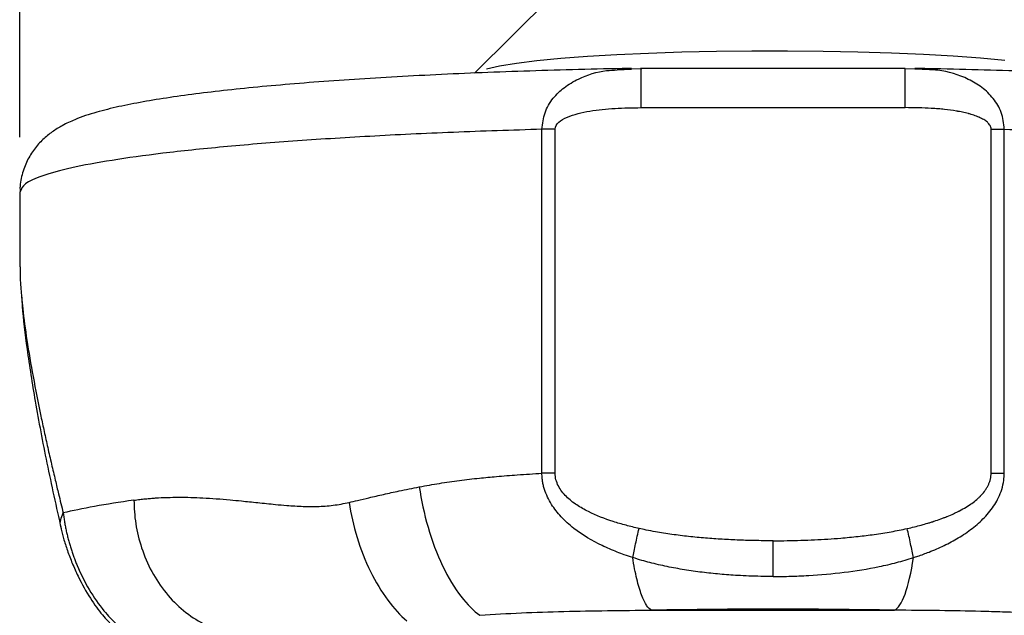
# Model space of a CAD drawing. Header units: millimetres. Extents: x 13 to 546, y 13 to 419.
# Tile 13 of 23: x 294 to 340, y 302 to 329. Entities that reach past the tile are written whole.
import ezdxf

# ---------------------------------------------------------------- set-up
doc = ezdxf.new("R2010")
doc.units = ezdxf.units.MM
doc.header["$LTSCALE"] = 2
doc.linetypes.add('SLD-Solid', pattern=[0])
doc.layers.add('DIMENSIONS', color=140, linetype='SLD-Solid', lineweight=25)
doc.styles.add('SLDTEXTSTYLE0', font='VERDANA.TTF')
doc.dimstyles.new('SLDDIMSTYLE1', dxfattribs={"dimtxt": 4.316016, "dimasz": 6.604, "dimexe": 0, "dimexo": 0.0625, "dimgap": 1.079004, "dimtad": 0, "dimtih": 1, "dimtoh": 1, "dimrnd": 1e-09, "dimzin": 4, "dimdsep": 46, "dimtxsty": 'SLDTEXTSTYLE0', "dimsah": 1, "dimcen": 0.09, "dimadec": 0, "dimazin": 1, "dimtfac": 1, "dimtofl": 0, "dimtmove": 0, "dimatfit": 3, "dimfxl": 0, "dimfrac": 2, "dimtolj": 1, "dimtzin": 12, "dimarcsym": 0})

# ---------------------------------------------------------------- blocks, each defined once
blk = doc.blocks.new('_D_5')
at = {"layer": 'DIMENSIONS'}
for p, q in [((293.777, 323.906), (293.777, 372.516)), ((363.777, 323.906), (363.777, 372.516)), ((293.777, 366.166), (317.739, 366.166)), ((323.587, 366.166), (322.138, 366.166)), ((322.138, 366.166), (322.138, 359.306)), ((336.412, 366.166), (337.862, 366.166)), ((337.862, 366.166), (337.862, 359.306)), ((363.777, 366.166), (342.261, 366.166)), ((322.138, 359.306), (323.587, 359.306)), ((337.862, 359.306), (336.412, 359.306))]:
    blk.add_line(p, q, dxfattribs=at)
for points in [[(293.777, 366.166), (300.381, 365.15), (300.381, 367.182)], [(363.777, 366.166), (357.173, 367.182), (357.173, 365.15)]]:
    blk.add_solid(points, dxfattribs=at)
at = {"layer": 'DIMENSIONS', "char_height": 4.2333, "attachment_point": 1, "style": 'SLDTEXTSTYLE0'}
for s, insert in [('70.0', (323.587, 372.509)), ('2.76', (323.587, 364.683))]:
    blk.add_mtext(s, dxfattribs=dict(at, insert=insert))

msp = doc.modelspace()

# ---------------------------------------------------------------- linework, layer by layer
for p, q in [((318.881, 330.837), (314.895, 326.881)), ((322.676, 327.083), (321.532, 327.046)), ((321.532, 327.025), (322.194, 327.065)), ((334.918, 327.099), (322.621, 327.099)), ((322.645, 327.045), (322.645, 327.073)), ((335.872, 327.04), (334.878, 327.083)), ((334.91, 327.045), (334.91, 327.073)), ((336.041, 327.031), (335.36, 327.068)), ((322.645, 325.274), (334.91, 325.274)), ((318.033, 308.291), (318.034, 324.269)), ((318.647, 308.299), (318.648, 324.278)), ((338.908, 308.299), (338.907, 324.278)), ((339.521, 308.291), (339.521, 324.269)), ((293.777, 321.366), (293.777, 317.887)), ((323.132, 301.929), (334.422, 301.929))]:
    msp.add_line(p, q)
at = {"flags": 128}
msp.add_lwpolyline([(315.459, 327.081), (316.066, 327.215), (316.851, 327.342), (317.803, 327.461), (318.91, 327.569), (320.155, 327.664), (321.521, 327.746), (322.988, 327.813), (324.537, 327.865), (326.145, 327.901), (327.79, 327.919), (329.449, 327.921), (331.098, 327.905), (332.714, 327.873), (334.275, 327.824), (335.759, 327.759), (337.144, 327.68), (338.412, 327.587), (339.545, 327.481)], dxfattribs=at)
msp.add_arc((328.777, -27.075), 329.052, 89.01704, 90.98296)
for points, knots in [([(322.193, 327.095), (322.052, 327.093), (321.127, 327.077), (319.444, 327.037), (317.174, 326.97), (314.967, 326.887), (312.831, 326.791), (310.779, 326.68), (308.821, 326.557), (306.966, 326.42), (305.221, 326.271), (303.596, 326.109), (302.094, 325.935), (300.719, 325.748), (299.47, 325.545), (298.337, 325.322), (297.291, 325.062), (296.461, 324.788), (295.793, 324.48), (295.297, 324.179), (294.855, 323.826), (294.446, 323.379), (294.094, 322.824), (293.863, 322.173), (293.757, 321.662), (293.784, 321.395), (293.787, 321.365)], [0, 0, 0, 0, 0.009495, 0.061896, 0.114325, 0.166787, 0.219295, 0.271864, 0.324515, 0.377275, 0.430186, 0.483306, 0.536731, 0.590611, 0.645216, 0.70106, 0.759278, 0.822916, 0.86023, 0.888069, 0.912495, 0.934711, 0.955888, 0.976678, 0.997372, 1, 1, 1, 1]), ([(318.034, 324.269), (318.065, 324.532), (318.128, 325.061), (318.524, 325.722), (319.069, 326.243), (319.894, 326.718), (320.741, 326.997), (321.367, 327.019), (321.532, 327.025)], [0, 0, 0, 0, 0.15189, 0.306429, 0.45214, 0.614232, 0.898624, 1, 1, 1, 1]), ([(322.645, 325.274), (322.645, 325.533), (322.645, 326.051), (322.645, 326.66), (322.645, 327.017), (322.645, 327.038), (322.645, 327.045)], [0, 0, 0, 0, 0.290005, 0.580011, 0.870016, 1, 1, 1, 1]), ([(334.91, 325.274), (334.91, 325.533), (334.91, 326.051), (334.91, 326.66), (334.91, 327.017), (334.91, 327.038), (334.91, 327.045)], [0, 0, 0, 0, 0.290109, 0.580218, 0.8703269, 1, 1, 1, 1]), ([(363.755, 321.367), (363.761, 321.464), (363.782, 321.809), (363.636, 322.378), (363.365, 322.998), (363.008, 323.501), (362.613, 323.901), (362.191, 324.223), (361.724, 324.498), (361.156, 324.757), (360.413, 325.017), (359.48, 325.263), (358.344, 325.499), (357.086, 325.711), (355.675, 325.908), (354.157, 326.088), (352.524, 326.253), (350.778, 326.405), (348.923, 326.544), (346.966, 326.669), (344.917, 326.781), (342.785, 326.879), (340.58, 326.963), (338.313, 327.032), (336.564, 327.074), (335.571, 327.091), (335.361, 327.095)], [0, 0, 0, 0, 0.008438, 0.029858, 0.050446, 0.070958, 0.092272, 0.115626, 0.142924, 0.177337, 0.225125, 0.285817, 0.34113, 0.399655, 0.455521, 0.510056, 0.563856, 0.617206, 0.670264, 0.723121, 0.775837, 0.828452, 0.880991, 0.933476, 0.985921, 1, 1, 1, 1]), ([(339.521, 324.269), (339.491, 324.539), (339.433, 325.065), (339.026, 325.727), (338.491, 326.237), (337.639, 326.731), (336.802, 327.005), (336.17, 327.027), (336.041, 327.031)], [0, 0, 0, 0, 0.156296, 0.30455, 0.457646, 0.610328, 0.920283, 1, 1, 1, 1]), ([(318.648, 324.278), (318.648, 324.389), (318.713, 324.499), (318.921, 324.687), (319.06, 324.766), (319.368, 324.899), (319.537, 324.954), (319.89, 325.046), (320.074, 325.084), (320.638, 325.179), (321.03, 325.217), (321.828, 325.265), (322.234, 325.274), (322.645, 325.274)], [0, 0, 0, 0, 0.125, 0.125, 0.25, 0.25, 0.375, 0.375, 0.5, 0.5, 0.75, 0.75, 1, 1, 1, 1]), ([(338.907, 324.278), (338.907, 324.305), (338.903, 324.333), (338.888, 324.388), (338.876, 324.417), (338.848, 324.468), (338.821, 324.507), (338.788, 324.544), (338.764, 324.569), (338.75, 324.582), (338.69, 324.636), (338.604, 324.699), (338.48, 324.767), (338.412, 324.8), (338.382, 324.814), (338.362, 324.823), (338.35, 324.828), (338.269, 324.863), (338.152, 324.908), (338.002, 324.955), (337.923, 324.978), (337.888, 324.987), (337.865, 324.994), (337.851, 324.997), (337.758, 325.022), (337.626, 325.053), (337.463, 325.085), (337.379, 325.101), (337.342, 325.107), (337.317, 325.111), (337.303, 325.114), (337.121, 325.144), (336.846, 325.181), (336.496, 325.215), (336.313, 325.229), (336.22, 325.235), (336.18, 325.237), (336.153, 325.239), (336.137, 325.24), (335.758, 325.263), (335.353, 325.274), (334.91, 325.274)], [0, 0, 0, 0, 0.03125, 0.03125, 0.0625, 0.0625, 0.09375, 0.109375, 0.109375, 0.125, 0.125, 0.1875, 0.21875, 0.234375, 0.242188, 0.242188, 0.25, 0.25, 0.3125, 0.34375, 0.359375, 0.367188, 0.367188, 0.375, 0.375, 0.4375, 0.46875, 0.484375, 0.492187, 0.492187, 0.5, 0.5, 0.625, 0.6875, 0.71875, 0.734375, 0.742187, 0.742187, 0.75, 0.75, 1, 1, 1, 1]), ([(318.034, 324.269), (316.645, 324.225), (313.869, 324.137), (309.988, 323.948), (306.395, 323.722), (303.163, 323.457), (300.34, 323.158), (297.973, 322.831), (296.095, 322.481), (294.752, 322.112), (293.922, 321.739), (293.834, 321.488), (293.791, 321.366)], [0, 0, 0, 0, 0.1005236, 0.2010472, 0.3015708, 0.4020944, 0.502618, 0.6031416, 0.7036652, 0.8041888, 0.9047124, 1, 1, 1, 1]), ([(339.521, 324.269), (340.909, 324.225), (343.686, 324.137), (347.567, 323.948), (351.16, 323.722), (354.391, 323.457), (357.214, 323.158), (359.582, 322.831), (361.46, 322.481), (362.803, 322.112), (363.633, 321.739), (363.721, 321.488), (363.764, 321.366)], [0, 0, 0, 0, 0.1005236, 0.2010472, 0.3015708, 0.4020944, 0.502618, 0.6031416, 0.7036652, 0.8041888, 0.9047124, 1, 1, 1, 1]), ([(293.783, 317.887), (293.781, 317.801), (293.777, 317.481), (293.802, 317.008), (293.841, 316.598), (293.853, 316.477)], [0, 0, 0, 0, 0.205956, 0.766038, 1, 1, 1, 1]), ([(293.853, 316.477), (293.868, 316.3), (293.923, 315.677), (294.093, 314.452), (294.377, 312.782), (294.664, 311.337), (294.902, 310.222), (295.066, 309.48), (295.238, 308.726), (295.407, 308.009), (295.587, 307.251), (295.714, 306.742), (295.787, 306.446)], [0, 0, 0, 0, 0.065738, 0.230494, 0.406618, 0.587026, 0.654825, 0.724448, 0.795461, 0.863756, 0.920639, 1, 1, 1, 1]), ([(293.859, 316.477), (293.866, 316.339), (293.902, 315.594), (294.106, 313.983), (294.482, 311.556), (295.014, 308.76), (295.463, 306.726), (295.691, 305.697)], [0, 0, 0, 0, 0.045765, 0.247747, 0.477609, 0.735581, 1, 1, 1, 1]), ([(312.335, 307.66), (312.491, 307.688), (312.8, 307.745), (313.268, 307.821), (313.734, 307.892), (314.198, 307.957), (314.662, 308.015), (315.233, 308.079), (315.973, 308.148), (316.94, 308.223), (317.65, 308.267), (318.033, 308.291)], [0, 0, 0, 0, 0.085541, 0.170189, 0.25395, 0.336833, 0.418847, 0.499999, 0.63826, 0.804921, 1, 1, 1, 1]), ([(322.251, 304.372), (322.121, 304.417), (321.879, 304.498), (321.401, 304.677), (320.59, 305.026), (319.692, 305.555), (318.927, 306.237), (318.526, 306.742), (318.286, 307.18), (318.169, 307.48), (318.1, 307.724), (318.064, 307.901), (318.044, 308.089), (318.037, 308.216), (318.033, 308.291)], [0, 0, 0, 0, 0.067302, 0.125044, 0.250065, 0.499812, 0.631163, 0.74991, 0.813186, 0.874955, 0.907449, 0.937481, 0.963371, 1, 1, 1, 1]), ([(322.545, 305.725), (322.343, 305.771), (322.141, 305.819), (321.74, 305.926), (321.541, 305.984), (320.949, 306.174), (320.561, 306.323), (320.005, 306.601), (319.824, 306.703), (319.479, 306.933), (319.315, 307.062), (319.02, 307.354), (318.891, 307.518), (318.75, 307.795), (318.712, 307.892), (318.661, 308.093), (318.649, 308.196), (318.647, 308.299)], [0, 0, 0, 0, 0.125, 0.125, 0.25, 0.25, 0.5, 0.5, 0.625, 0.625, 0.75, 0.75, 0.875, 0.875, 0.9375, 0.9375, 1, 1, 1, 1]), ([(335.01, 305.725), (335.237, 305.775), (335.565, 305.856), (335.923, 305.958), (336.096, 306.011), (336.181, 306.037), (336.217, 306.049), (336.241, 306.057), (336.251, 306.06), (336.373, 306.1), (336.529, 306.154), (336.702, 306.219), (336.786, 306.252), (336.822, 306.266), (336.846, 306.275), (336.856, 306.28), (336.972, 306.327), (337.121, 306.391), (337.287, 306.47), (337.367, 306.51), (337.407, 306.53), (337.424, 306.538), (337.435, 306.544), (337.439, 306.547), (337.657, 306.66), (337.94, 306.832), (338.212, 307.045), (338.333, 307.155), (338.39, 307.211), (338.414, 307.235), (338.429, 307.251), (338.435, 307.257), (338.518, 307.344), (338.614, 307.462), (338.705, 307.604), (338.739, 307.665), (338.76, 307.706), (338.77, 307.726), (338.801, 307.792), (338.819, 307.837), (338.851, 307.927), (338.864, 307.971), (338.897, 308.112), (338.908, 308.206), (338.908, 308.299)], [0, 0, 0, 0, 0.125, 0.1875, 0.21875, 0.234375, 0.242187, 0.242187, 0.25, 0.25, 0.3125, 0.34375, 0.359375, 0.367187, 0.367187, 0.375, 0.375, 0.4375, 0.46875, 0.484375, 0.492187, 0.496094, 0.496094, 0.5, 0.5, 0.625, 0.6875, 0.71875, 0.734375, 0.742187, 0.742187, 0.75, 0.75, 0.8125, 0.84375, 0.859375, 0.859375, 0.875, 0.875, 0.90625, 0.90625, 0.9375, 0.9375, 1, 1, 1, 1]), ([(335.304, 304.372), (335.369, 304.394), (335.611, 304.476), (336.091, 304.651), (336.724, 304.922), (337.4, 305.283), (338.034, 305.711), (338.617, 306.224), (339.015, 306.72), (339.263, 307.171), (339.415, 307.543), (339.5, 307.927), (339.515, 308.181), (339.521, 308.291)], [0, 0, 0, 0, 0.0337397, 0.1250534, 0.2500766, 0.3710121, 0.5001508, 0.6232558, 0.7500254, 0.8087481, 0.8750297, 0.9459727, 1, 1, 1, 1]), ([(309.075, 306.938), (309.203, 306.968), (309.507, 307.04), (310.039, 307.165), (310.682, 307.314), (311.461, 307.484), (312.02, 307.597), (312.335, 307.66)], [0, 0, 0, 0, 0.12191, 0.288577, 0.499998, 0.717858, 1, 1, 1, 1]), ([(312.335, 307.66), (312.42, 307.054), (312.555, 306.412), (312.922, 305.154), (313.154, 304.54), (313.68, 303.443), (313.973, 302.961), (314.568, 302.187), (314.869, 301.895), (315.154, 301.693)], [0, 0, 0, 0, 0.25, 0.25, 0.5, 0.5, 0.75, 0.75, 1, 1, 1, 1]), ([(299.074, 307.04), (299.164, 307.052), (299.338, 307.074), (299.597, 307.102), (299.842, 307.125), (300.175, 307.15), (300.609, 307.171), (301.33, 307.184), (302.291, 307.157), (303.276, 307.084), (304.136, 306.999), (304.837, 306.926), (305.543, 306.854), (306.249, 306.787), (306.897, 306.749), (307.616, 306.741), (308.206, 306.783), (308.701, 306.857), (308.95, 306.911), (309.075, 306.938)], [0, 0, 0, 0, 0.034677, 0.067066, 0.097168, 0.124985, 0.187738, 0.249984, 0.370675, 0.500063, 0.55207, 0.625047, 0.702003, 0.750031, 0.818027, 0.875016, 0.937508, 0.968754, 1, 1, 1, 1]), ([(299.074, 307.04), (299.074, 306.688), (299.101, 306.321), (299.217, 305.575), (299.307, 305.195), (299.556, 304.446), (299.714, 304.076), (300.094, 303.372), (300.317, 303.038), (300.814, 302.427), (301.089, 302.151), (301.671, 301.673), (301.978, 301.471), (302.605, 301.145), (302.924, 301.022), (303.555, 300.851), (303.866, 300.803), (304.166, 300.787)], [0, 0, 0, 0, 0.125, 0.125, 0.25, 0.25, 0.375, 0.375, 0.5, 0.5, 0.625, 0.625, 0.75, 0.75, 0.875, 0.875, 1, 1, 1, 1]), ([(309.075, 306.938), (309.152, 306.408), (309.274, 305.854), (309.608, 304.763), (309.819, 304.226), (310.305, 303.237), (310.58, 302.785), (311.156, 302.011), (311.457, 301.688), (311.752, 301.435)], [0, 0, 0, 0, 0.25, 0.25, 0.5, 0.5, 0.75, 0.75, 1, 1, 1, 1]), ([(295.709, 305.73), (295.693, 305.765), (295.596, 305.981), (295.7, 306.233), (295.787, 306.446)], [0, 0, 0, 0, 0.158271, 1, 1, 1, 1]), ([(295.787, 306.446), (295.796, 306.374), (295.813, 306.233), (295.847, 306.019), (295.885, 305.808), (295.929, 305.598), (295.977, 305.39), (296.03, 305.184), (296.087, 304.981), (296.149, 304.78), (296.214, 304.582), (296.284, 304.387), (296.356, 304.196), (296.567, 303.675), (296.981, 302.847), (297.53, 302.066), (297.971, 301.566), (298.274, 301.264), (298.59, 300.992), (298.917, 300.751), (299.254, 300.544), (299.6, 300.37), (299.953, 300.232), (300.312, 300.128), (300.549, 300.091), (300.67, 300.072)], [0, 0, 0, 0, 0.022379, 0.044429, 0.066164, 0.087597, 0.108743, 0.129616, 0.150232, 0.170607, 0.190758, 0.210702, 0.230457, 0.250041, 0.37338, 0.499862, 0.549733, 0.600861, 0.653352, 0.707288, 0.762728, 0.819707, 0.878245, 0.938346, 1, 1, 1, 1]), ([(295.675, 305.761), (295.714, 305.598), (295.793, 305.269), (295.974, 304.704), (296.202, 304.106), (296.553, 303.324), (297.033, 302.465), (297.762, 301.482), (298.612, 300.68), (299.414, 300.348), (299.792, 300.191)], [0, 0, 0, 0, 0.069956, 0.141189, 0.213537, 0.286043, 0.425521, 0.55537, 0.79, 1, 1, 1, 1]), ([(322.251, 304.372), (322.29, 304.559), (322.337, 304.779), (322.438, 305.246), (322.492, 305.491), (322.545, 305.725)], [0, 0, 0, 0, 0.5, 0.5, 1, 1, 1, 1]), ([(328.777, 305.156), (328.67, 305.156), (328.407, 305.156), (327.882, 305.163), (327.202, 305.182), (326.417, 305.221), (325.633, 305.277), (324.852, 305.35), (324.075, 305.446), (323.415, 305.55), (322.906, 305.646), (322.653, 305.701), (322.545, 305.725)], [0, 0, 0, 0, 0.0514919, 0.1256646, 0.2512658, 0.3767379, 0.5020252, 0.6271426, 0.7519667, 0.8762925, 0.9468038, 1, 1, 1, 1]), ([(328.777, 305.156), (328.995, 305.156), (329.427, 305.158), (330.068, 305.174), (330.697, 305.198), (331.314, 305.233), (331.99, 305.283), (332.712, 305.351), (333.494, 305.448), (334.256, 305.567), (334.763, 305.673), (335.01, 305.725)], [0, 0, 0, 0, 0.1042596, 0.2065655, 0.3069437, 0.4054221, 0.5020298, 0.6313704, 0.7519726, 0.8793378, 1, 1, 1, 1]), ([(335.304, 304.372), (335.264, 304.563), (335.217, 304.785), (335.115, 305.252), (335.062, 305.495), (335.01, 305.725)], [0, 0, 0, 0, 0.5, 0.5, 1, 1, 1, 1]), ([(328.777, 303.495), (328.777, 303.695), (328.777, 303.957), (328.777, 304.541), (328.777, 304.859), (328.777, 305.156)], [0, 0, 0, 0, 0.5, 0.5, 1, 1, 1, 1]), ([(328.777, 303.496), (328.585, 303.497), (328.209, 303.501), (327.658, 303.516), (327.024, 303.546), (326.3, 303.599), (325.475, 303.686), (324.657, 303.802), (323.844, 303.951), (323.189, 304.101), (322.658, 304.248), (322.395, 304.329), (322.251, 304.373)], [0, 0, 0, 0, 0.08734, 0.170644, 0.249999, 0.375006, 0.499999, 0.626267, 0.750006, 0.874998, 0.931617, 1, 1, 1, 1]), ([(323.132, 301.929), (323.057, 301.962), (322.979, 302.034), (322.821, 302.268), (322.741, 302.429), (322.587, 302.844), (322.512, 303.097), (322.372, 303.682), (322.308, 304.014), (322.251, 304.372)], [0, 0, 0, 0, 0.25, 0.25, 0.5, 0.5, 0.75, 0.75, 1, 1, 1, 1]), ([(328.777, 303.495), (328.915, 303.497), (329.191, 303.499), (329.591, 303.506), (330.004, 303.52), (330.829, 303.561), (332.078, 303.672), (333.439, 303.889), (334.379, 304.104), (334.909, 304.251), (335.172, 304.332), (335.304, 304.372)], [0, 0, 0, 0, 0.06249, 0.125014, 0.181411, 0.250028, 0.500015, 0.749988, 0.874988, 0.937529, 1, 1, 1, 1]), ([(334.422, 301.929), (334.589, 302.002), (334.755, 302.26), (335.058, 303.1), (335.195, 303.681), (335.304, 304.373)], [0, 0, 0, 0, 0.5, 0.5, 1, 1, 1, 1]), ([(315.154, 301.693), (316.414, 301.787), (317.723, 301.839), (320.393, 301.907), (321.755, 301.921), (323.132, 301.929)], [0, 0, 0, 0, 0.5, 0.5, 1, 1, 1, 1]), ([(342.401, 301.693), (342.146, 301.71), (341.672, 301.743), (341.011, 301.78), (340.278, 301.815), (339.428, 301.847), (338.127, 301.884), (336.456, 301.914), (335.12, 301.924), (334.422, 301.929)], [0, 0, 0, 0, 0.096406, 0.179738, 0.250002, 0.373348, 0.50001, 0.739141, 1, 1, 1, 1])]:
    msp.add_open_spline(points, degree=3, knots=knots)
for points in [[(318.648, 324.278), (318.44, 324.277), (318.232, 324.275), (318.034, 324.269)], [(338.907, 324.278), (339.104, 324.278), (339.313, 324.275), (339.521, 324.269)], [(318.647, 308.299), (318.444, 308.299), (318.234, 308.296), (318.033, 308.291)], [(338.908, 308.299), (339.115, 308.299), (339.323, 308.296), (339.521, 308.291)], [(299.074, 307.04), (297.736, 306.853), (296.632, 306.653), (295.787, 306.446)]]:
    msp.add_open_spline(points, degree=3)

# ---------------------------------------------------------------- dimensions: what is measured, and where the dimension line sits
at = {"layer": 'DIMENSIONS'}
dim = msp.add_linear_dim(base=(363.777, 366.166), p1=(293.777, 321.366), p2=(363.777, 321.366), angle=0, dimstyle='SLDDIMSTYLE1', dxfattribs=at)
dim.commit()
dim.dimension.update_dxf_attribs({"geometry": '_D_5', "text_midpoint": (330, 366.166), "dimtype": 160})

doc.saveas('drawing.dxf')
